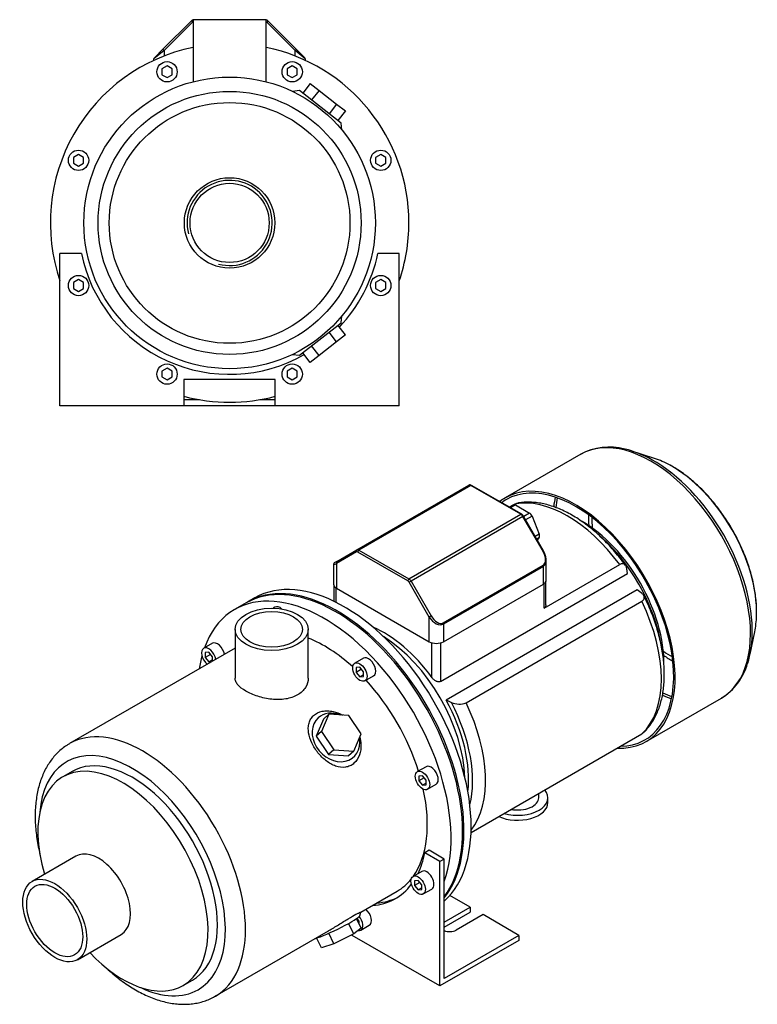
# Model space of a CAD drawing. Header units: millimetres. Extents: x 62 to 913, y 30 to 776.
# Tile 2 of 2: x 550 to 913, y 30 to 514. Entities that reach past the tile are written whole.
import ezdxf

# ---------------------------------------------------------------- set-up
doc = ezdxf.new("R2010")
doc.units = ezdxf.units.MM
for name, color, linetype in [('BASETTA_MEC_71_T', 7, 'Continuous'), ('CARCASSA_MEC_71-', 7, 'Continuous'), ('COPRIVENTOLA_MEC', 7, 'Continuous'), ('CORPO_MH_3-5_[5]', 7, 'Continuous'), ('FLANGIA_MOTORE_T', 7, 'Continuous'), ('PIEDINO_MEC_71_I', 7, 'Continuous'), ('STAFFA_3-5-9_INT', 7, 'Continuous'), ('螺栓_：_六角头_-_M20.0', 7, 'Continuous')]:
    doc.layers.add(name, color=color, linetype=linetype)

# ---------------------------------------------------------------- blocks, each defined once
blk = doc.blocks.new('SE')
at = {"layer": 'BASETTA_MEC_71_T', "color": 7, "linetype": 'Continuous'}
for p, q in [((716.18, 253.45), (771.27, 285.25)), ((772.27, 285.15), (717.18, 253.35)), ((796.9, 270.93), (772.27, 285.15)), ((797.3, 270.97), (772.67, 285.19)), ((741.82, 239.12), (796.9, 270.93)), ((797.9, 269.87), (742.82, 238.07)), ((798.2, 270.04), (797.9, 269.87)), ((807.79, 252.75), (797.9, 269.87)), ((808.08, 252.92), (798.2, 270.04)), ((716.02, 252.43), (706.13, 246.72)), ((706.3, 247.74), (716.18, 253.45)), ((741.25, 238.14), (716.62, 252.37)), ((717.18, 253.35), (741.82, 239.12)), ((807.79, 252.75), (808.08, 252.92)), ((706.3, 247.74), (705.07, 247.03)), ((809.42, 238.66), (809.42, 248.38)), ((704.67, 246.34), (704.67, 236.62)), ((706.13, 246.72), (706.13, 234.58)), ((758.65, 217.52), (807.79, 245.89)), ((807.96, 245.33), (758.81, 216.96)), ((807.96, 236.62), (807.96, 245.33)), ((742.82, 238.07), (741.85, 237.51)), ((751.74, 220.39), (741.85, 237.51)), ((742.82, 238.07), (752.71, 220.95)), ((706.13, 234.58), (751.74, 208.25)), ((758.81, 208.25), (807.96, 236.62)), ((752.71, 220.95), (751.74, 220.39)), ((751.74, 208.25), (751.74, 220.39)), ((758.81, 216.96), (758.81, 208.25))]:
    blk.add_line(p, q, dxfattribs=at)
for centre, radius, start, end in [((771.92, 284.03), 1.38, 57.16, 117.9781), ((795.98, 268.79), 2.55, 29.3134, 58.5837), ((799.91, 248.04), 9.52, 6.2501, 30.8477), ((705.47, 246.34), 0.8, 120, 177.2646)]:
    blk.add_arc(centre, radius, start, end, dxfattribs=at)
for centre, major_axis, ratio, start_param, end_param in [((772.27, 283.52), (1, -1.73), 0.57735, 2.356194, 3.141593), ((772.27, 284.5), (-0.4, -0.693), 0.57735, 3.141593, 3.926991), ((796.9, 270.27), (-0.4, -0.693), 0.57735, 3.141778, 3.926991), ((796.9, 269.29), (1, -1.73), 0.57735, 1.570796, 2.356194), ((716.58, 252.76), (-0.4, 0.693), 0.816497, 0, 1.570796), ((716.62, 251.39), (0.6, -1.04), 0.57735, 2.356194, 3.141593), ((717.18, 251.72), (-1, 1.73), 0.57735, 5.497787, 6.283185), ((717.18, 252.7), (0.4, 0.693), 0.57735, 0.785398, 2.356194), ((804.82, 251.04), (2.97, -5.14), 0.57735, 0, 1.570796), ((706.7, 247.05), (0.4, -0.693), 0.816497, 3.141593, 4.712389), ((804.42, 250.8), (-3.71, 5.36), 0.624963, 3.090017, 3.875415), ((804.42, 250.8), (-3.71, 5.36), 0.624963, 3.875415, 3.991685), ((709.67, 248.76), (5, 2.44), 0.074688, 3.101703, 3.890534), ((807.39, 245.66), (-0.4, 0.693), 0.57735, 3.926991, 4.712389), ((741.82, 238.47), (0.4, 0.693), 0.57735, 0.785398, 2.356194), ((741.25, 237.17), (0.6, -1.04), 0.57735, 1.570796, 2.356194), ((741.82, 237.49), (-1, 1.73), 0.57735, 4.712389, 5.497787), ((804.42, 238.66), (-5, 0), 0.57735, 2.356194, 3.141593), ((709.67, 236.62), (5, 0), 0.57735, 3.141593, 3.926991), ((755.28, 222.43), (3.71, -5.36), 0.624963, 4.660813, 6.231609), ((755.68, 222.66), (-2.97, 5.14), 0.57735, 1.570796, 3.141593), ((758.25, 217.29), (0.4, -0.693), 0.57735, 0.785398, 1.570796), ((755.28, 210.29), (5, 0), 0.57735, 3.926991, 5.497787)]:
    blk.add_ellipse(centre, major_axis=major_axis, ratio=ratio, start_param=start_param, end_param=end_param, dxfattribs=at)
at = {"layer": 'CARCASSA_MEC_71-', "color": 7, "linetype": 'Continuous'}
for p, q in [((793.54, 275.77), (793.92, 275.99)), ((808.31, 224.69), (845.54, 246.19)), ((849.32, 241.81), (849.03, 244.07)), ((757.4, 188.74), (849.32, 241.81)), ((809.19, 226.4), (809.19, 237.79)), ((704.9, 235.75), (704.9, 228.11)), ((705.78, 234.81), (705.78, 227.68)), ((854.18, 233.82), (760.13, 179.52)), ((808.31, 224.69), (808.31, 236.85)), ((856.13, 232.35), (854.18, 233.82)), ((769.92, 178.23), (856.41, 228.17)), ((753.15, 190.55), (753.15, 207.68)), ((757.4, 207.68), (757.4, 188.74)), ((772.37, 114.33), (856.41, 162.85))]:
    blk.add_line(p, q, dxfattribs=at)
for centre, radius, start, end in [((1124.38, 998.39), 896.22, 246.01969, 246.19709), ((766.48, 186.3), 8.77, 244.2802, 293.1217)]:
    blk.add_arc(centre, radius, start, end, dxfattribs=at)
for centre, major_axis, start_param, end_param in [((819.73, 216.68), (-32.75, 56.72), 4.906715, 6.08886), ((827.05, 220.91), (-28.5, 49.36), 3.911741, 5.499255), ((825.28, 219.88), (-29.5, 51.1), 4.119753, 5.288925), ((819.73, 216.68), (32.75, -56.72), 0.12847, 1.442326), ((729.47, 164.57), (-29.5, 51.1), 4.89396, 5.628445), ((727.7, 163.55), (-29.5, 51.1), 3.963975, 5.460802), ((729.47, 164.57), (29.5, -51.1), 0.654741, 1.53039), ((729.76, 164.74), (30.68, -53.15), 0.533232, 1.495358), ((733.24, 166.75), (32.75, -56.72), 0.222172, 1.442326)]:
    blk.add_ellipse(centre, major_axis=major_axis, ratio=0.57735, start_param=start_param, end_param=end_param, dxfattribs=at)
for points, knots in [([(793.92, 275.99), (794.15, 276.12), (794.38, 276.22), (794.68, 276.32), (794.77, 276.34), (794.85, 276.35)], [0, 0, 0, 0, 0.125, 0.125, 0.1734549, 0.1734549, 0.1734549, 0.1734549]), ([(848.42, 245.77), (848.37, 245.85), (847.56, 246.99), (845.78, 249.33), (843.2, 252.49), (840.49, 255.54), (837.71, 258.42), (834.85, 261.14), (831.92, 263.68), (828.93, 266.02), (825.9, 268.17), (822.83, 270.1), (819.74, 271.81), (816.64, 273.29), (813.54, 274.53), (810.45, 275.53), (807.4, 276.26), (804.39, 276.73), (801.43, 276.95), (798.58, 276.88), (796.33, 276.66), (795.19, 276.4), (794.85, 276.33)], [0, 0, 0, 0, 0.003244, 0.05747, 0.111733, 0.166041, 0.220404, 0.274831, 0.329332, 0.383911, 0.438571, 0.493308, 0.548111, 0.602957, 0.657789, 0.71254, 0.76712, 0.82142, 0.875323, 0.928723, 0.981544, 1, 1, 1, 1]), ([(849.03, 244.07), (848.96, 244.56), (848.84, 244.99), (848.57, 245.55), (848.47, 245.73), (848.22, 246.03), (848.09, 246.16), (847.79, 246.38), (847.62, 246.46), (847.26, 246.57), (847.07, 246.6), (846.66, 246.59), (846.44, 246.56), (846, 246.42), (845.77, 246.32), (845.54, 246.19)], [0, 0, 0, 0, 0.25, 0.25, 0.375, 0.375, 0.5, 0.5, 0.625, 0.625, 0.75, 0.75, 0.875, 0.875, 1, 1, 1, 1]), ([(856.41, 228.17), (856.65, 228.3), (856.85, 228.45), (857.18, 228.78), (857.32, 228.96), (857.52, 229.32), (857.58, 229.51), (857.64, 229.89), (857.64, 230.08), (857.58, 230.46), (857.52, 230.65), (857.36, 231.02), (857.25, 231.19), (857, 231.54), (856.85, 231.71), (856.51, 232.04), (856.33, 232.2), (856.13, 232.35)], [0, 0, 0, 0, 0.125, 0.125, 0.25, 0.25, 0.375, 0.375, 0.5, 0.5, 0.625, 0.625, 0.75, 0.75, 0.875, 0.875, 1, 1, 1, 1]), ([(856.92, 163.26), (857.34, 163.63), (858.31, 164.51), (859.86, 166.3), (861.45, 168.5), (862.88, 170.92), (864.13, 173.52), (865.19, 176.32), (866.07, 179.28), (866.74, 182.41), (867.21, 185.68), (867.48, 189.08), (867.54, 192.6), (867.41, 196.21), (867.07, 199.9), (866.54, 203.66), (865.81, 207.46), (864.89, 211.3), (863.79, 215.16), (862.51, 219.01), (861.05, 222.87), (859.44, 226.66), (858.15, 229.44), (857.47, 230.78), (857.37, 230.96)], [0, 0, 0, 0, 0.026842, 0.072785, 0.119094, 0.165859, 0.213121, 0.260871, 0.309052, 0.357582, 0.40637, 0.455326, 0.504375, 0.553458, 0.602524, 0.651553, 0.700532, 0.749458, 0.79833, 0.847154, 0.895936, 0.944684, 0.993406, 1, 1, 1, 1]), ([(809.19, 226.39), (809.19, 226.24), (809.18, 226.1), (809.12, 225.78), (809.07, 225.61), (808.92, 225.29), (808.83, 225.15), (808.6, 224.89), (808.46, 224.78), (808.31, 224.69)], [0.5263489, 0.5263489, 0.5263489, 0.5263489, 0.625, 0.625, 0.75, 0.75, 0.875, 0.875, 1, 1, 1, 1]), ([(757.4, 188.74), (757.24, 188.65), (757.07, 188.59), (756.7, 188.51), (756.51, 188.5), (756.11, 188.53), (755.91, 188.57), (755.52, 188.68), (755.32, 188.76), (754.93, 188.95), (754.75, 189.06), (754.39, 189.3), (754.21, 189.43), (753.71, 189.87), (753.41, 190.19), (753.15, 190.55)], [0, 0, 0, 0, 0.125, 0.125, 0.25, 0.25, 0.375, 0.375, 0.5, 0.5, 0.625, 0.625, 0.75, 0.75, 1, 1, 1, 1])]:
    blk.add_open_spline(points, degree=3, knots=knots, dxfattribs=at)
blk.add_open_spline([(856.97, 163.25), (856.81, 163.11), (856.62, 162.97), (856.41, 162.85)], degree=3, dxfattribs=at)
at = {"layer": 'COPRIVENTOLA_MEC', "color": 7, "linetype": 'Continuous'}
for p, q in [((826.35, 300.47), (789.24, 279.04)), ((862.75, 298.4), (852.06, 301.91)), ((909.71, 202.06), (912.01, 213.08)), ((858.49, 159.1), (895.6, 180.52))]:
    blk.add_line(p, q, dxfattribs=at)
for centre, radius, start, end in [((840.41, 274.58), 29.45, 74.9057, 118.8938), ((880.4, 205.45), 29.18, 301.537, 344.2527)]:
    blk.add_arc(centre, radius, start, end, dxfattribs=at)
for centre, major_axis, start_param, end_param in [((860.98, 240.49), (34.63, -59.97), 0, 3.141593), ((862.27, 241.24), (-34.32, 59.44), 5.517206, 5.791534), ((862.27, 241.24), (-34.32, 59.44), 3.898713, 5.517206), ((871.47, 246.55), (29.32, -50.78), -3.89893, -3.715101), ((871.47, 246.55), (29.32, -50.78), 0.753401, 2.384255), ((823.87, 219.07), (-34.62, 59.97), 2.787766, 6.283185), ((823.87, 219.07), (-34.12, 59.11), 2.829842, 6.283185), ((823.87, 219.07), (-34.62, 59.97), 0, 0.082197), ((823.87, 219.07), (-34.12, 59.11), 0, 0.069709), ((860.98, 240.49), (-34.12, 59.11), 0.574885, 0.668056), ((861.84, 240.99), (33.92, -58.75), 3.729094, 3.822911), ((871.04, 246.31), (-28.92, 50.1), 0.76893, 0.878976), ((871.59, 246.62), (28.13, -48.72), 3.930223, 4.041802), ((871.47, 246.55), (29.32, -50.78), 0.573508, 0.753401), ((862.27, 241.24), (-34.32, 59.44), 3.62178, 3.898713), ((871.59, 246.62), (28.13, -48.72), -0.900209, -0.78863), ((871.04, 246.31), (-28.92, 50.1), -4.020569, -3.910523), ((860.98, 240.49), (-34.12, 59.11), -3.810294, -3.716477), ((861.84, 240.99), (33.92, -58.75), -0.681364, -0.587501)]:
    blk.add_ellipse(centre, major_axis=major_axis, ratio=0.57735, start_param=start_param, end_param=end_param, dxfattribs=at)
blk.add_open_spline([(912.92, 221.32), (912.94, 222.15), (912.99, 223.89), (912.84, 227.03), (912.5, 230.5), (911.97, 234.06), (911.24, 237.67), (910.33, 241.31), (909.23, 244.97), (907.96, 248.64), (906.52, 252.29), (904.92, 255.91), (903.16, 259.48), (901.26, 262.99), (899.21, 266.43), (897.04, 269.77), (894.74, 273.01), (892.34, 276.12), (889.83, 279.1), (887.23, 281.93), (884.56, 284.6), (881.82, 287.09), (879.01, 289.4), (876.19, 291.5), (873.29, 293.42), (871.53, 294.42), (870.51, 295)], degree=3, knots=[0, 0, 0, 0, 0.029414, 0.0718, 0.114172, 0.156519, 0.198834, 0.241116, 0.283367, 0.32559, 0.367789, 0.409969, 0.452136, 0.494296, 0.536453, 0.578615, 0.620784, 0.662967, 0.70517, 0.7474, 0.78966, 0.831958, 0.874296, 0.916677, 0.959103, 1, 1, 1, 1], dxfattribs=at)
at = {"layer": 'CORPO_MH_3-5_[5]', "color": 7, "linetype": 'Continuous'}
for p, q in [((661.65, 227.32), (656, 224.05)), ((675.84, 225.26), (674.91, 224.72)), ((656.24, 214.33), (656.24, 190.34)), ((692.24, 190.34), (692.24, 214.33)), ((656.24, 205.14), (574.73, 158.08)), ((645.03, 207.47), (640.79, 205.02)), ((643.29, 203.05), (641.52, 202.89)), ((641.52, 202.89), (641.52, 200.53)), ((644.11, 202.03), (641.52, 200.53)), ((641.52, 200.53), (643.29, 198.33)), ((645.06, 200.85), (643.29, 203.05)), ((645.06, 199.35), (643.29, 198.33)), ((645.06, 198.68), (645.06, 200.85)), ((719.4, 200.1), (715.16, 197.65)), ((643.29, 198.33), (644.66, 198.46)), ((717.66, 195.68), (715.89, 195.52)), ((715.89, 195.52), (715.89, 193.17)), ((718.48, 194.66), (715.89, 193.17)), ((719.43, 193.48), (717.66, 195.68)), ((715.89, 193.17), (717.66, 190.97)), ((719.43, 191.99), (717.66, 190.97)), ((717.66, 190.97), (719.43, 191.12)), ((719.43, 191.12), (719.43, 193.48)), ((720.16, 188.99), (724.4, 191.44)), ((699.76, 170.19), (696.1, 161.79)), ((702.37, 172.54), (698.71, 164.14)), ((702.37, 172.54), (699.76, 170.19)), ((712.15, 171.9), (702.37, 172.54)), ((718.26, 162.86), (712.15, 171.9)), ((698.71, 164.14), (696.1, 161.79)), ((696.1, 161.79), (702.21, 152.75)), ((698.71, 164.14), (704.82, 155.1)), ((714.6, 154.46), (718.26, 162.86)), ((704.82, 155.1), (702.21, 152.75)), ((704.82, 155.1), (714.6, 154.46)), ((702.21, 152.75), (711.99, 152.11)), ((714.6, 154.46), (711.99, 152.11)), ((750.21, 146.75), (745.97, 144.3)), ((576.03, 144.39), (571.39, 141.72)), ((748.47, 142.32), (746.7, 142.16)), ((746.7, 142.16), (746.7, 139.81)), ((749.29, 141.3), (746.7, 139.81)), ((750.24, 140.12), (748.47, 142.32)), ((746.7, 139.81), (748.47, 137.61)), ((750.24, 138.63), (748.47, 137.61)), ((748.47, 137.61), (750.24, 137.77)), ((750.24, 137.77), (750.24, 140.12)), ((750.97, 135.64), (755.21, 138.09)), ((577.91, 102.76), (556.34, 90.31)), ((718.17, 75.19), (736, 85.49)), ((717.56, 73.4), (718.19, 75.19)), ((714.6, 64.47), (712.09, 69.62)), ((718.26, 67.36), (716, 72)), ((578.59, 51.77), (600.16, 64.22)), ((646.48, 33.8), (702.21, 65.98)), ((704.82, 59.6), (702.31, 64.77)), ((714.6, 64.47), (704.82, 59.6)), ((718.26, 67.36), (714.6, 64.47)), ((698.71, 57.61), (696.36, 62.45)), ((704.82, 59.6), (698.71, 57.61)), ((630.64, 39.09), (635.28, 41.77))]:
    blk.add_line(p, q, dxfattribs=at)
for centre, major_axis, ratio, start_param, end_param in [((705.78, 150.89), (44.13, -76.43), 0.57735, 0.241164, 3.141593), ((700.12, 147.62), (44.13, -76.43), 0.57735, 0.45581, 3.593987), ((678.34, 220.93), (2.5, -4.33), 0.57735, 2.083393, 3.141593), ((700.12, 147.62), (35.88, -62.14), 0.57735, 2.076031, 2.512145), ((643.29, 200.69), (-2.5, 4.33), 0.57735, 0, 2.122878), ((643.29, 200.69), (-2.5, 4.33), 0.57735, 4.160308, 6.283185), ((647.53, 203.14), (2.5, -4.33), 0.57735, 1.018715, 3.141593), ((700.12, 147.62), (44.13, -76.43), 0.57735, 3.660226, 3.763049), ((721.9, 195.77), (2.5, -4.33), 0.57735, 0, 3.141593), ((700.12, 147.62), (35.88, -62.14), 0.57735, 1.202887, 1.938706), ((705.87, 161.15), (-8.7, 9.66), 0.810411, 0, 4.056698), ((705.87, 161.15), (-8.7, 9.66), 0.810411, 5.253429, 6.283185), ((610.6, 95.94), (-35.88, 62.14), 0.57735, 3.144934, 6.282803), ((605.65, 93.08), (32.38, -56.08), 0.57735, 0, 3.835482), ((605.65, 93.08), (29.63, -51.31), 0.57735, 0, 3.141593), ((601.02, 90.41), (29.62, -51.31), 0.57735, 0, 4.327423), ((752.71, 142.42), (2.5, -4.33), 0.57735, 0, 3.141593), ((700.12, 147.62), (35.88, -62.14), 0.57735, 0.25816, 1.065562), ((589.04, 83.49), (11.13, -19.27), 0.57735, 0, 3.141593), ((700.12, 147.62), (35.88, -62.14), 0.57735, 0, 0.21901), ((705.87, 67.85), (11.69, 5.69), 0.099506, 3.627919, 6.183016), ((601.02, 90.41), (29.62, -51.31), 0.57735, 5.097355, 6.283185), ((605.65, 93.08), (32.38, -56.08), 0.57735, 5.589296, 6.283185), ((610.6, 95.94), (-35.88, 62.14), 0.57735, 3.141593, 3.144934)]:
    blk.add_ellipse(centre, major_axis=major_axis, ratio=ratio, start_param=start_param, end_param=end_param, dxfattribs=at)
for centre, major_axis in [((674.24, 214.33), (-18, 0)), ((674.24, 214.33), (-15.15, 0)), ((717.66, 193.32), (-2.5, 4.33)), ((748.47, 139.97), (-2.5, 4.33)), ((567.47, 71.04), (11.13, -19.27)), ((567.47, 71.04), (9.74, -16.87))]:
    blk.add_ellipse(centre, major_axis=major_axis, ratio=0.57735, dxfattribs=at)
for points, knots in [([(692.24, 190.34), (692.24, 190.34), (692.24, 190.34), (692.24, 188.74), (691.77, 187.13), (689.99, 184.28), (688.64, 183.01), (686.14, 181.57), (685.21, 181.15), (683.25, 180.49), (682.22, 180.24), (678.94, 179.72), (676.6, 179.7), (673.06, 180.07), (671.9, 180.25), (669.6, 180.74), (668.46, 181.04), (666.28, 181.73), (665.25, 182.12), (663.28, 182.97), (662.35, 183.43), (659.85, 184.88), (658.51, 185.94), (657.16, 187.56), (656.81, 188.12), (656.36, 189.22), (656.24, 189.78), (656.24, 190.33), (656.24, 190.34), (656.24, 190.34)], [0.1249858, 0.1249858, 0.1249858, 0.1249858, 0.125, 0.125, 0.1875, 0.1875, 0.25, 0.25, 0.28125, 0.28125, 0.3125, 0.3125, 0.375, 0.375, 0.40625, 0.40625, 0.4375, 0.4375, 0.46875, 0.46875, 0.5, 0.5, 0.5625, 0.5625, 0.59375, 0.59375, 0.625, 0.625, 0.6251231, 0.6251231, 0.6251231, 0.6251231]), ([(714.74, 148.43), (714.14, 147.9), (713.48, 147.47), (712.08, 146.83), (711.32, 146.6), (708.98, 146.28), (707.33, 146.5), (704.91, 147.34), (704.1, 147.71), (702.54, 148.58), (701.78, 149.08), (699.56, 150.79), (698.2, 152.13), (695.8, 155.15), (694.79, 156.75), (693.21, 160.12), (692.67, 161.8), (692.29, 164.31), (692.24, 165.12), (692.3, 166.69), (692.41, 167.47), (692.81, 168.93), (693.1, 169.61), (693.86, 170.87), (694.34, 171.46), (696.03, 172.97), (697.51, 173.67), (700, 174.15), (700.89, 174.22), (702.67, 174.17), (703.58, 174.06), (706.06, 173.52), (707.61, 172.93), (709.06, 172.14)], [0, 0, 0, 0, 0.03125, 0.03125, 0.0625, 0.0625, 0.125, 0.125, 0.15625, 0.15625, 0.1875, 0.1875, 0.25, 0.25, 0.3125, 0.3125, 0.375, 0.375, 0.40625, 0.40625, 0.4375, 0.4375, 0.46875, 0.46875, 0.5, 0.5, 0.5625, 0.5625, 0.59375, 0.59375, 0.625, 0.625, 0.6792325, 0.6792325, 0.6792325, 0.6792325]), ([(717.64, 161.31), (717.95, 160.15), (718.14, 158.96), (718.26, 155.98), (718.01, 154.16), (716.86, 150.95), (715.94, 149.5), (714.74, 148.43)], [0.8346005, 0.8346005, 0.8346005, 0.8346005, 0.875, 0.875, 0.9375, 0.9375, 1, 1, 1, 1]), ([(574.76, 158.06), (574.24, 157.76), (573.04, 157.08), (571.06, 155.62), (568.98, 153.78), (567.04, 151.71), (565.27, 149.44), (563.68, 146.96), (562.26, 144.29), (561.02, 141.43), (559.98, 138.39), (559.13, 135.19), (558.49, 131.82), (558.05, 128.32), (557.82, 124.69), (557.8, 120.96), (557.98, 117.14), (558.36, 113.24), (558.94, 109.28), (559.61, 105.87), (560.09, 103.79), (560.27, 103.04)], [0, 0, 0, 0, 0.0108523, 0.0292562, 0.047674, 0.0661756, 0.0848222, 0.1036611, 0.1227218, 0.1420136, 0.1615261, 0.1812324, 0.2010951, 0.2210726, 0.2411254, 0.2612197, 0.2813279, 0.3014277, 0.3215088, 0.3415655, 0.3526876, 0.3526876, 0.3526876, 0.3526876]), ([(702.21, 65.98), (702.27, 66.02), (702.34, 66.06), (703.18, 66.55), (703.96, 67.01), (705.55, 67.99), (706.37, 68.5), (707.99, 69.51), (708.8, 70.02), (710.38, 71), (711.17, 71.49), (713.39, 72.82), (714.71, 73.57), (716.25, 74.37), (716.69, 74.58), (717.4, 74.91), (717.68, 75.03), (718.1, 75.2), (718.21, 75.23), (718.2, 75.22)], [0.3721818, 0.3721818, 0.3721818, 0.3721818, 0.375, 0.375, 0.40625, 0.40625, 0.4375, 0.4375, 0.46875, 0.46875, 0.5, 0.5, 0.5625, 0.5625, 0.59375, 0.59375, 0.625, 0.625, 0.6619883, 0.6619883, 0.6619883, 0.6619883]), ([(591.39, 48.99), (592.18, 48.23), (593.99, 46.55), (596.86, 44.09), (600.01, 41.64), (603.2, 39.39), (606.44, 37.36), (609.71, 35.54), (612.99, 33.96), (616.29, 32.62), (619.57, 31.53), (622.83, 30.7), (626.05, 30.13), (629.21, 29.84), (632.31, 29.81), (635.31, 30.05), (638.2, 30.55), (640.98, 31.31), (643.6, 32.31), (645.53, 33.22), (646.43, 33.79), (646.61, 33.91)], [0.6450282, 0.6450282, 0.6450282, 0.6450282, 0.6608894, 0.6809543, 0.7010548, 0.7211913, 0.7413618, 0.7615603, 0.7817757, 0.8019827, 0.8221518, 0.8422454, 0.8622186, 0.8820244, 0.9016202, 0.9209758, 0.9400808, 0.9589473, 0.9776095, 0.9961201, 1, 1, 1, 1])]:
    blk.add_open_spline(points, degree=3, knots=knots, dxfattribs=at)
at = {"layer": 'FLANGIA_MOTORE_T', "color": 7, "linetype": 'Continuous'}
blk.add_line((665.9, 229.77), (662.36, 227.73), dxfattribs=at)
for centre, major_axis, start_param, end_param in [((710.02, 153.34), (44.12, -76.43), 0.121401, 3.141593), ((706.49, 151.3), (44.12, -76.43), 0.219659, 3.149605), ((727.7, 163.55), (29.5, -51.1), 0.822383, 2.31921)]:
    blk.add_ellipse(centre, major_axis=major_axis, ratio=0.57735, start_param=start_param, end_param=end_param, dxfattribs=at)
at = {"layer": 'PIEDINO_MEC_71_I', "color": 7, "linetype": 'Continuous'}
for p, q in [((805.73, 131.5), (805.73, 133.59)), ((810.23, 129.05), (810.23, 131.5))]:
    blk.add_line(p, q, dxfattribs=at)
for centre, major_axis, start_param, end_param in [((795.23, 131.5), (-15, 0), 1.11589, 3.596499), ((795.23, 131.5), (-10.5, 0), 1.267433, 3.141593), ((795.23, 129.05), (-15, 0), 0.91023, 3.141593)]:
    blk.add_ellipse(centre, major_axis=major_axis, ratio=0.57735, start_param=start_param, end_param=end_param, dxfattribs=at)
at = {"layer": 'STAFFA_3-5-9_INT', "color": 7, "linetype": 'Continuous'}
for p, q in [((751.72, 105.59), (749.6, 104.36)), ((757.04, 100.06), (749.6, 104.36)), ((759.16, 101.29), (751.72, 105.59)), ((759.16, 101.29), (757.04, 100.06)), ((757.04, 38.83), (757.04, 100.06)), ((759.16, 42.5), (759.16, 101.29)), ((748.09, 95.21), (743.85, 92.77)), ((746.35, 90.79), (744.58, 90.63)), ((744.58, 90.63), (744.58, 88.28)), ((747.17, 89.77), (744.58, 88.28)), ((744.58, 88.28), (746.35, 86.08)), ((748.11, 88.59), (746.35, 90.79)), ((748.11, 86.24), (748.11, 88.59)), ((748.11, 87.1), (746.35, 86.08)), ((746.35, 86.08), (748.11, 86.24)), ((748.85, 84.1), (753.09, 86.55)), ((771.89, 77.61), (761.92, 83.37)), ((759.16, 70.26), (771.89, 77.61)), ((771.89, 77.61), (771.89, 75.16)), ((759.16, 67.81), (771.89, 75.16)), ((778.26, 73.94), (765.1, 66.34)), ((795.93, 63.73), (778.26, 73.94)), ((716.36, 71.99), (716.09, 71.83)), ((717.31, 70.81), (716.22, 72.16)), ((717.31, 69.31), (717.31, 70.81)), ((717.31, 69.31), (717.31, 69.31)), ((718.04, 66.32), (722.28, 68.77)), ((713.91, 63.73), (713.91, 64.13)), ((757.04, 38.83), (713.91, 63.73)), ((795.93, 63.73), (759.16, 42.5)), ((795.93, 63.73), (795.93, 61.28)), ((795.93, 61.28), (757.04, 38.83))]:
    blk.add_line(p, q, dxfattribs=at)
for centre, major_axis, start_param, end_param in [((698, 146.4), (-37.25, 64.52), 3.514775, 3.724263), ((750.59, 90.88), (-2.5, 4.33), 3.141593, 6.283185), ((698, 146.4), (-37.25, 64.52), 2.869041, 3.382098), ((700.12, 147.62), (-37.25, 64.52), 2.869041, 3.113115), ((715.54, 70.65), (2.5, -4.33), 0, 1.815566), ((719.78, 73.1), (-2.5, 4.33), 3.141593, 5.26447), ((715.54, 70.65), (2.5, -4.33), 5.830585, 6.283185), ((761.92, 68.18), (4.5, 0), 4.052757, 5.497787)]:
    blk.add_ellipse(centre, major_axis=major_axis, ratio=0.57735, start_param=start_param, end_param=end_param, dxfattribs=at)
blk.add_ellipse((746.35, 88.44), major_axis=(2.5, -4.33), ratio=0.57735, dxfattribs=at)
at = {"layer": '螺栓_：_六角头_-_M20.0', "color": 7, "linetype": 'Continuous'}
for p, q in [((793.22, 275.68), (791.18, 274.5)), ((794.22, 275.58), (791.77, 274.16)), ((794.22, 275.58), (801.16, 271.57)), ((801.16, 271.57), (798.28, 269.9)), ((802.39, 270.05), (799.24, 268.23)), ((802.39, 270.05), (805.86, 261.1)), ((805.86, 261.1), (803.98, 260.02)), ((805.86, 259.47), (804.69, 258.8)), ((805.86, 259.47), (805, 258.25))]:
    blk.add_line(p, q, dxfattribs=at)
for centre, major_axis, start_param, end_param in [((794.22, 273.95), (1, -1.73), 2.356194, 3.141593), ((801.16, 269.94), (-1, 1.73), 4.45059, 5.497787), ((804.63, 260.99), (1, -1.73), 0.261799, 1.308997)]:
    blk.add_ellipse(centre, major_axis=major_axis, ratio=0.57735, start_param=start_param, end_param=end_param, dxfattribs=at)
blk = doc.blocks.new('SE4')
at = {"layer": 'BASETTA_MEC_71_T', "color": 7, "linetype": 'Continuous'}
for p, q in [((620.72, 499.77), (634.7, 513.75)), ((634.7, 513.75), (635.26, 513.18)), ((672.37, 513.75), (671.8, 513.18)), ((672.37, 513.75), (686.35, 499.77)), ((635.26, 513.18), (621.28, 499.2)), ((685.78, 499.2), (671.8, 513.18)), ((621.28, 499.2), (616.28, 495)), ((616.52, 495.57), (620.72, 499.77)), ((621.28, 499.2), (620.72, 499.77)), ((621.28, 499.2), (621.28, 496.48)), ((686.35, 499.77), (685.78, 499.2)), ((685.78, 496.48), (685.78, 499.2)), ((690.78, 495), (685.78, 499.2)), ((686.35, 499.77), (690.55, 495.57)), ((616.28, 494.34), (616.28, 495)), ((690.78, 495), (690.78, 494.34))]:
    blk.add_line(p, q, dxfattribs=at)
for centre, radius, start, end in [((636.11, 512.33), 2, 106.8109, 135), ((670.96, 512.33), 2, 45, 73.1891), ((636.11, 512.33), 1.2, 118.8176, 135), ((670.96, 512.33), 1.2, 45, 61.1824), ((617.08, 495), 0.8, 135, 180), ((689.98, 495), 0.8, 0, 45)]:
    blk.add_arc(centre, radius, start, end, dxfattribs=at)
at = {"layer": 'CORPO_MH_3-5_[5]', "color": 7, "linetype": 'Continuous'}
for p, q in [((671.53, 514.33), (635.53, 514.33)), ((635.53, 514.33), (635.53, 483.8)), ((671.53, 483.81), (671.53, 514.33)), ((622.73, 491.59), (620.23, 490.15)), ((620.23, 490.15), (620.23, 487.26)), ((625.23, 490.15), (622.73, 491.59)), ((625.23, 487.26), (625.23, 490.15)), ((684.34, 491.59), (681.84, 490.15)), ((681.84, 490.15), (681.84, 487.26)), ((686.84, 490.15), (684.34, 491.59)), ((686.84, 487.26), (686.84, 490.15)), ((620.23, 487.26), (622.73, 485.82)), ((622.73, 485.82), (625.23, 487.26)), ((681.84, 487.26), (684.34, 485.82)), ((684.34, 485.82), (686.84, 487.26)), ((693.22, 482.95), (689.52, 478.22)), ((693.22, 482.95), (697.54, 479.57)), ((687.92, 479.47), (684.56, 479.06)), ((708.41, 463.46), (687.92, 479.47)), ((697.54, 479.57), (693.85, 474.84)), ((697.54, 479.57), (706.19, 472.82)), ((706.19, 472.82), (702.49, 468.09)), ((706.19, 472.82), (710.51, 469.44)), ((710.51, 469.44), (706.81, 464.71)), ((708.83, 460.07), (708.41, 463.46)), ((579.16, 448.03), (576.66, 446.58)), ((576.66, 446.58), (576.66, 443.7)), ((581.66, 446.58), (579.16, 448.03)), ((581.66, 443.7), (581.66, 446.58)), ((727.91, 448.03), (725.41, 446.58)), ((725.41, 446.58), (725.41, 443.7)), ((730.41, 446.58), (727.91, 448.03)), ((730.41, 443.7), (730.41, 446.58)), ((576.66, 443.7), (579.16, 442.25)), ((579.16, 442.25), (581.66, 443.7)), ((725.41, 443.7), (727.91, 442.25)), ((727.91, 442.25), (730.41, 443.7)), ((708.41, 365.21), (708.83, 368.57)), ((687.92, 349.2), (708.41, 365.21)), ((710.51, 359.23), (706.81, 363.96)), ((706.19, 355.85), (702.49, 360.58)), ((710.51, 359.23), (706.19, 355.85)), ((697.54, 349.1), (693.85, 353.83)), ((706.19, 355.85), (697.54, 349.1)), ((684.54, 349.62), (687.92, 349.2)), ((693.22, 345.72), (689.52, 350.45)), ((697.54, 349.1), (693.22, 345.72))]:
    blk.add_line(p, q, dxfattribs=at)
for centre, radius in [((622.73, 488.71), 5), ((684.34, 488.71), 5), ((653.53, 414.33), 71.75), ((653.53, 414.33), 64.75), ((653.53, 414.33), 59.25), ((579.16, 445.14), 5), ((727.91, 445.14), 5), ((653.53, 414.33), 22.25), ((653.53, 414.33), 19.48)]:
    blk.add_circle(centre, radius, dxfattribs=at)
for radius, start, end in [(88.25, 101.769, 198.884), (88.25, 0, 78.231), (20.95, 255, 195), (88.25, 341.116, 360), (88.25, 255.2289, 284.7711)]:
    blk.add_arc((653.53, 414.33), radius, start, end, dxfattribs=at)
at = {"layer": 'STAFFA_3-5-9_INT', "color": 7, "linetype": 'Continuous'}
for p, q in [((570.03, 324.33), (570.03, 399.33)), ((580.56, 399.33), (570.03, 399.33)), ((737.03, 399.33), (726.51, 399.33)), ((737.03, 324.33), (737.03, 399.33)), ((579.16, 386.41), (576.66, 384.97)), ((576.66, 384.97), (576.66, 382.08)), ((581.66, 384.97), (579.16, 386.41)), ((581.66, 382.08), (581.66, 384.97)), ((727.91, 386.41), (725.41, 384.97)), ((725.41, 384.97), (725.41, 382.08)), ((730.41, 384.97), (727.91, 386.41)), ((730.41, 382.08), (730.41, 384.97)), ((576.66, 382.08), (579.16, 380.64)), ((579.16, 380.64), (581.66, 382.08)), ((725.41, 382.08), (727.91, 380.64)), ((727.91, 380.64), (730.41, 382.08)), ((622.73, 342.85), (620.23, 341.4)), ((620.23, 341.4), (620.23, 338.52)), ((625.23, 341.4), (622.73, 342.85)), ((625.23, 338.52), (625.23, 341.4)), ((684.34, 342.85), (681.84, 341.4)), ((681.84, 341.4), (681.84, 338.52)), ((686.84, 341.4), (684.34, 342.85)), ((686.84, 338.52), (686.84, 341.4)), ((620.23, 338.52), (622.73, 337.07)), ((622.73, 337.07), (625.23, 338.52)), ((676.03, 337.33), (631.03, 337.33)), ((631.03, 337.33), (631.03, 324.33)), ((676.03, 324.33), (676.03, 337.33)), ((681.84, 338.52), (684.34, 337.07)), ((684.34, 337.07), (686.84, 338.52)), ((638.73, 327.33), (631.03, 327.33)), ((676.03, 327.33), (668.33, 327.33)), ((631.03, 324.33), (570.03, 324.33)), ((676.03, 324.33), (631.03, 324.33)), ((737.03, 324.33), (676.03, 324.33))]:
    blk.add_line(p, q, dxfattribs=at)
for centre in [(579.16, 383.53), (727.91, 383.53), (622.73, 339.96), (684.34, 339.96)]:
    blk.add_circle(centre, 5, dxfattribs=at)
for start, end in [(191.6155, 299.5328), (316.4672, 348.3845)]:
    blk.add_arc((653.53, 414.33), 74.5, start, end, dxfattribs=at)

msp = doc.modelspace()

# ---------------------------------------------------------------- block references
for name in ['SE4', 'SE']:
    msp.add_blockref(name, (0, 0))

doc.saveas('drawing.dxf')
